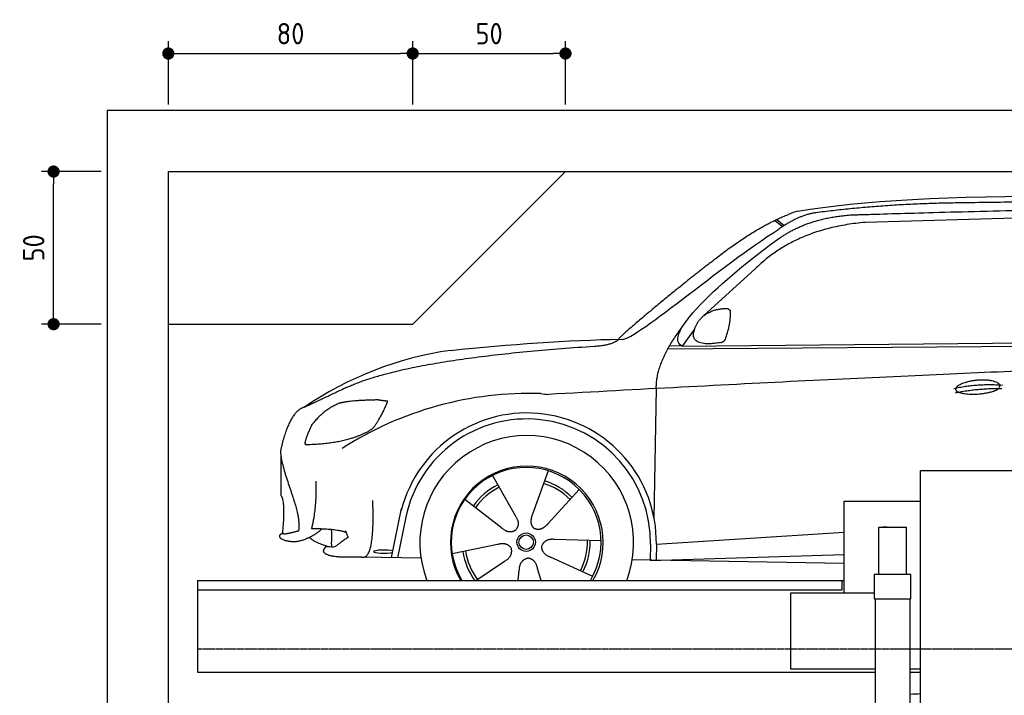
# Model space of a CAD drawing. Header units: millimetres. Extents: x -328 to 6332, y -257 to 8848.
# Tile 4 of 5: x -287 to 2936, y 6634 to 8848. Entities that reach past the tile are written whole.
import ezdxf

# ---------------------------------------------------------------- set-up
doc = ezdxf.new("R2010")
doc.units = ezdxf.units.MM
doc.linetypes.add('GEN3', pattern=[6.25, 5, -1.25])
for name, color, linetype in [('3', 6, 'GEN3'), ('4', 3, 'Continuous'), ('5', 3, 'Continuous'), ('car', 10, 'Continuous')]:
    doc.layers.add(name, color=color, linetype=linetype)
doc.styles.get("Standard").update_dxf_attribs({"font": 'ISOCP.SHX'})
doc.dimstyles.new('GEN-ISO$0', dxfattribs={"dimscale": 20, "dimtxt": 3.5, "dimasz": 2, "dimexe": 2, "dimexo": 1, "dimgap": 1.5, "dimtad": 1, "dimdec": 1, "dimlfac": 0.1, "dimdsep": 46, "dimtxsty": 'Standard', "dimblk": 'PUNKT', "dimcen": 2, "dimclrd": 256, "dimclre": 256, "dimclrt": 2, "dimadec": 0, "dimazin": 0, "dimtp": 0.1, "dimtm": 0.1, "dimtfac": 0.71, "dimtdec": 1, "dimtmove": 2, "dimatfit": 3, "dimldrblk": 'PUNKT', "dimfxl": 0, "dimtolj": 1, "dimarcsym": 0})

# ---------------------------------------------------------------- blocks, each defined once
blk = doc.blocks.new('PUNKT')
at = {"layer": '4', "color": 0, "linetype": 'ByBlock'}
blk.add_line((-0.5, 0), (-1, 0), dxfattribs=at)
at = {"layer": '4', "color": 0, "linetype": 'ByBlock', "const_width": 0.5}
blk.add_lwpolyline([(-0.25, 0, 1), (0.25, 0, 1)], format="xyb", close=True, dxfattribs=at)
blk = doc.blocks.new('*D10')
at = {"layer": '5', "lineweight": -2}
for p, q in [((1000, 8570), (1000, 8776.7)), ((1500, 8570), (1500, 8776.7)), ((1040, 8736.7), (1460, 8736.7))]:
    blk.add_line(p, q, dxfattribs=at)
at = {"layer": 'DEFPOINTS', "color": 0}
for p in [(1500, 8736.7), (1000, 8550), (1500, 8550)]:
    blk.add_point(p, dxfattribs=at)
at = {"layer": '5', "lineweight": -2, "xscale": 40, "yscale": 40, "zscale": 40, "rotation": 180}
blk.add_blockref('PUNKT', (1000, 8736.7), dxfattribs=at)
at = {"layer": '5', "lineweight": -2, "xscale": 40, "yscale": 40, "zscale": 40}
blk.add_blockref('PUNKT', (1500, 8736.7), dxfattribs=at)
at = {"layer": '5', "color": 2, "insert": (1250, 8801.7), "char_height": 70, "attachment_point": 5}
blk.add_mtext('\\A1;50', dxfattribs=at)
blk = doc.blocks.new('*D11')
at = {"layer": '5', "lineweight": -2}
for p, q in [((200, 8570), (200, 8776.7)), ((1000, 8570), (1000, 8776.7)), ((240, 8736.7), (960, 8736.7))]:
    blk.add_line(p, q, dxfattribs=at)
at = {"layer": 'DEFPOINTS', "color": 0}
for p in [(1000, 8736.7), (200, 8550), (1000, 8550)]:
    blk.add_point(p, dxfattribs=at)
at = {"layer": '5', "lineweight": -2, "xscale": 40, "yscale": 40, "zscale": 40, "rotation": 180}
blk.add_blockref('PUNKT', (200, 8736.7), dxfattribs=at)
at = {"layer": '5', "lineweight": -2, "xscale": 40, "yscale": 40, "zscale": 40}
blk.add_blockref('PUNKT', (1000, 8736.7), dxfattribs=at)
at = {"layer": '5', "color": 2, "insert": (600, 8801.7), "char_height": 70, "attachment_point": 5}
blk.add_mtext('\\A1;80', dxfattribs=at)
blk = doc.blocks.new('*D12')
at = {"layer": '5', "lineweight": -2}
for p, q in [((-20, 8350), (-215.7, 8350)), ((-175.7, 7890), (-175.7, 8310)), ((-20, 7850), (-215.7, 7850))]:
    blk.add_line(p, q, dxfattribs=at)
at = {"layer": 'DEFPOINTS', "color": 0}
for p in [(-175.7, 8350), (0, 8350), (0, 7850)]:
    blk.add_point(p, dxfattribs=at)
at = {"layer": '5', "lineweight": -2, "xscale": 40, "yscale": 40, "zscale": 40}
for p, rotation in [((-175.7, 8350), 90), ((-175.7, 7850), 270)]:
    blk.add_blockref('PUNKT', p, dxfattribs=dict(at, rotation=rotation))
at = {"layer": '5', "color": 2, "insert": (-240.7, 8100), "char_height": 70, "attachment_point": 5, "rotation": 90}
blk.add_mtext('\\A1;50', dxfattribs=at)

msp = doc.modelspace()

# ---------------------------------------------------------------- linework, layer by layer
for p, q in [((1000, 7850), (1500, 8350)), ((200, 7850), (1000, 7850)), ((2982, 7370), (2662, 7370)), ((2412, 7270), (2662, 7270)), ((2412, 6970), (2412, 7270)), ((2526, 7185.448), (2616, 7185.448)), ((2526, 7030), (2526, 7185.448)), ((2553.503, 7185.448), (2538.503, 7185.448)), ((2616, 7030), (2616, 7185.448)), ((2631, 7030), (2511, 7030)), ((2511, 7030), (2511, 6951)), ((2631, 6951), (2631, 7030)), ((295, 7010), (2412, 7010)), ((295, 7010), (295, 6710)), ((2406, 6980), (2406, 7010)), ((2237.5, 6720), (2237.5, 6970)), ((2237.5, 6970), (2511, 6970)), ((2511, 6951), (2512, 6950)), ((2512, 6950), (2630, 6950)), ((2513.5, 6950), (2513.5, 3590)), ((2628.5, 3590), (2628.5, 6950)), ((2630, 6950), (2631, 6951)), ((295, 6710), (2513.5, 6710)), ((2513.5, 6720), (2237.5, 6720)), ((2662, 6720), (2628.5, 6720)), ((2628.5, 6710), (2662, 6710))]:
    msp.add_line(p, q)
for points in [[(5600, 3550), (5600, 5650), (5600, 8550), (0, 8550), (0, 0), (5600, 0), (5600, 3350), (5698.53, 3350), (5718.661, 3397.939), (5691.114, 3465.733), (5726.078, 3499.63), (5711.245, 3550), (5400, 3550), (5400, 200), (4950, 192.931), (4950, 91.608), (4850, 91.608), (4850, 176.952), (200, 250), (200, 8350), (5400, 8350), (5400, 3550)], [(2662, 6230), (2662, 7370)], [(2616, 7030), (2526, 7030)], [(295, 6980), (2135.5, 6980), (2406, 6980)]]:
    msp.add_lwpolyline(points)
at = {"layer": '3'}
msp.add_line((5360, 6785), (295, 6785), dxfattribs=at)
at = {"layer": 'car'}
for p, q in [((2185.51, 8190.207), (2211.229, 8170.257)), ((2191.305, 8192.976), (2216.368, 8173.553)), ((3074.559, 8200.766), (2480.879, 8183.428)), ((2121.411, 8031.513), (1952.016, 7877.558)), ((1922.747, 7834.122), (1882.153, 7778.087)), ((1882.153, 7778.087), (4533.969, 7803.751)), ((1835.255, 7768.743), (4478.493, 7789.756)), ((1882.153, 7778.087), (1840.921, 7778.784)), ((1790.226, 7213.555), (1797.419, 7639.1)), ((568.549, 7416.873), (568.549, 7288.614)), ((1261.073, 7354.646), (1335.716, 7222.905)), ((1443.221, 7370.04), (1391.746, 7227.64)), ((1545.33, 7308.275), (1443.103, 7196.575)), ((1170.777, 7276.62), (1290.301, 7183.661)), ((930.21, 7085.307), (963.614, 7245.736)), ((977.333, 7217.473), (949.74, 7084.959)), ((1797.521, 7129.01), (2412, 7168.213)), ((1129.131, 7098.631), (1277.49, 7128.91)), ((1616.257, 7139.799), (1464.921, 7144.75)), ((1777.907, 7128.162), (1777.055, 7077.76)), ((1797.521, 7129.01), (1796.779, 7076.44)), ((1777.022, 7075.825), (2412, 7095.57)), ((1027.199, 7083.577), (832.969, 7087.041)), ((1206.948, 7010), (1300.779, 7073.591)), ((1589.069, 7023.6), (1451.246, 7086.308)), ((1718.85, 7078.744), (2412, 7067.026)), ((1787.903, 7076.164), (1787.927, 7077.576)), ((1344.984, 7010), (1348.892, 7044.488)), ((1420.133, 7010), (1408.7, 7049.543))]:
    msp.add_line(p, q, dxfattribs=at)
for radius in [30.149, 23.625]:
    msp.add_circle((1371.289, 7135.837), radius, dxfattribs=at)
for centre, radius, start, end in [((2299.889, 8049.839), 174.504, 102.873624, 113.540049), ((1280.306, 6652.671), 1122.346, 98.039453, 124.437686), ((1384.934, 6482.319), 1141.189, 88.248758, 122.671184), ((1446.241, 7737.335), 117.375, 256.985519, 269.188375), ((1373.401, 7135), 424.162, 359.190822, 165.728928), ((1373.401, 7135), 404.563, 359.031542, 168.237431), ((1373.401, 7135), 350, 339.075123, 200.924877), ((1373.401, 7135), 250, 329.999933, 210.000067), ((1371.289, 7135.837), 245, 329.094684, 210.905316), ((1371.289, 7135.837), 209.639, 116.262002, 145.39945), ((1371.289, 7135.837), 200.649, 44.115177, 73.546276), ((1371.289, 7135.837), 209.639, 44.262002, 73.39945), ((1371.289, 7135.837), 200.649, 116.115177, 145.546276), ((1371.289, 7135.837), 200.649, 332.115177, 1.546276), ((1371.289, 7135.837), 209.639, 332.262002, 1.39945), ((1371.289, 7135.837), 209.639, 188.262002, 217.39945), ((1371.289, 7135.837), 200.649, 188.115177, 217.546276)]:
    msp.add_arc(centre, radius, start, end, dxfattribs=at)
msp.add_ellipse((905.526, 7104.726), major_axis=(33.601, 0), ratio=0.15727376, start_param=0.51347262, end_param=5.70424138, dxfattribs=at)
for points, degree in [([(2261.009, 8219.956), (2672.965, 8291.514), (3433.153, 8279.032), (4605.658, 8226.481)], 3), ([(3755.726, 8241.384), (3407.367, 8257.582), (2791.484, 8247.22)], 2), ([(2791.484, 8247.22), (2548.653, 8244.889), (2319.539, 8214.946)], 2), ([(1978.253, 8054.503), (2115.388, 8164.71), (2230.194, 8209.821)], 2), ([(2319.539, 8214.946), (2264.263, 8208.167), (2195.397, 8159.507)], 2), ([(2202, 8132.829), (2293.876, 8196.827), (2430.706, 8207.775)], 2), ([(1682.282, 7800.73), (1709.638, 7781.958), (2017.916, 8048.904), (2195.397, 8159.507)], 3), ([(2480.879, 8183.428), (2255.932, 8164.355), (2121.411, 8031.513)], 2), ([(1882.153, 7778.087), (1798.782, 7817.389), (2090.558, 8056.396), (2202, 8132.829)], 3), ([(1978.253, 8054.503), (1897.707, 7993.261), (1796.098, 7908.878), (1667.746, 7802.471), (1673.688, 7800.613)], 4), ([(1930.847, 7851.847), (1947.083, 7882.278), (1989.673, 7896.726)], 2), ([(1989.673, 7896.726), (2018.332, 7902.752), (2031.234, 7901.642)], 2), ([(2031.234, 7901.642), (2037.335, 7895.627), (2039.78, 7895.534)], 2), ([(2021.867, 7797.478), (2042.786, 7850.672), (2039.78, 7895.534)], 2), ([(1797.419, 7639.1), (1794.3, 7722.643), (1882.136, 7840.759)], 2), ([(2008.417, 7789.678), (1886.374, 7769.815), (1930.847, 7851.847)], 2), ([(1123.34, 7763.986), (1319.485, 7783.733), (1504.556, 7798.501), (1682.282, 7800.73)], 3), ([(782.222, 7642.135), (985.82, 7738.105), (1594.594, 7778.087)], 2), ([(1594.594, 7778.087), (1649.61, 7780.462), (1673.392, 7799.603)], 2), ([(2008.417, 7789.678), (2014.423, 7791.464), (2021.867, 7797.478)], 2), ([(4753.263, 7734.052), (3876.608, 7754.438), (1444.578, 7619.972)], 2), ([(782.222, 7642.135), (648.542, 7579.021)], 1), ([(2771.653, 7639.63), (2847.078, 7656.525), (2930.592, 7650.741)], 2), ([(2776.736, 7625.779), (2850.745, 7640.372), (2928.659, 7639.63)], 2), ([(648.542, 7579.021), (598.465, 7568.689), (570.052, 7448.406)], 2), ([(758.626, 7590.883), (705.045, 7567.202), (668.951, 7519.36)], 2), ([(885.499, 7601.803), (799.271, 7600.689), (758.626, 7590.883)], 2), ([(869.198, 7508.192), (896.739, 7543.924), (918.151, 7597.461)], 2), ([(918.151, 7597.461), (900.385, 7599.369), (885.499, 7601.803)], 2), ([(668.951, 7519.36), (648.525, 7476.219), (646.517, 7458.092)], 2), ([(647.796, 7455.793), (792.267, 7458.096), (869.198, 7508.192)], 2), ([(570.052, 7448.406), (551.886, 7402.57), (626.481, 7257.297), (630.138, 7219.835), (626.312, 7172.657)], 4), ([(646.517, 7458.092), (649.875, 7457.937), (647.796, 7455.793)], 2), ([(668.951, 7180.207), (685.897, 7240.588), (684.104, 7335.456)], 2), ([(568.549, 7288.614), (583.258, 7270.395), (573.401, 7168.022)], 2), ([(832.969, 7087.041), (876.857, 7076.42), (869.198, 7272.947)], 2), ([(1335.716, 7222.905), (1353.754, 7196.513), (1336.99, 7175.53)], 2), ([(1391.746, 7227.64), (1387.208, 7215.085), (1383.256, 7201.056), (1387.636, 7187.26), (1398.441, 7180.724)], 4), ([(1443.103, 7196.575), (1434.09, 7186.727), (1423.499, 7176.714), (1409.246, 7174.188), (1398.441, 7180.724)], 4), ([(571.349, 7145.268), (560.099, 7153.401), (568.1, 7162.595)], 2), ([(568.1, 7162.595), (571.491, 7163.753), (575.057, 7164.69)], 2), ([(580.314, 7162.229), (573.986, 7163.594), (573.401, 7168.022)], 2), ([(626.312, 7172.657), (601.974, 7165.437), (580.314, 7162.229)], 2), ([(659.316, 7150.589), (685.237, 7163.037), (703.382, 7180.011)], 2), ([(668.951, 7180.207), (748.207, 7181.505), (782.222, 7168.022)], 2), ([(736.604, 7120.678), (731.295, 7127.461), (738.714, 7177.193), (732.658, 7178.239)], 3), ([(782.222, 7168.022), (776.626, 7181.031), (788.14, 7151.455)], 2), ([(1290.301, 7183.661), (1313.798, 7161.986), (1336.99, 7175.53)], 2), ([(659.316, 7150.589), (613.868, 7126.556), (571.349, 7145.268)], 2), ([(720.719, 7122.141), (679.084, 7133.613), (661.772, 7151.787)], 2), ([(712.568, 7116.733), (718.602, 7129.449), (737.418, 7114.771), (749.261, 7123.644)], 3), ([(788.14, 7151.455), (786.891, 7151.84), (749.261, 7123.644)], 2), ([(1277.49, 7128.91), (1308.164, 7137.91), (1322.94, 7115.482)], 2), ([(1451.246, 7086.308), (1421.14, 7097.056), (1422.369, 7123.885)], 2), ([(1464.921, 7144.75), (1433.171, 7148.475), (1422.369, 7123.885)], 2), ([(1300.779, 7073.591), (1328.654, 7089.24), (1322.94, 7115.482)], 2), ([(1348.892, 7044.488), (1349.811, 7076.442), (1375.707, 7083.564)], 2), ([(1408.7, 7049.543), (1402.431, 7080.889), (1375.707, 7083.564)], 2), ([(2628.5, 6638.061), (2639.538, 6638.683), (2650.704, 6639.279), (2662, 6639.849)], 3)]:
    msp.add_open_spline(points, degree=degree, dxfattribs=at)
for points, degree, knots in [([(2430.706, 8207.775), (2457.634, 8208.822), (2596.65, 8213.195), (3617.869, 8242.702), (4238.143, 8241.939), (4708.562, 8086.346), (4672.993, 7899.673)], 4, [0.082131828, 0.082131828, 0.082131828, 0.082131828, 0.082131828, 0.258851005, 0.508851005, 1, 1, 1, 1, 1]), ([(2776.736, 7636.482), (2775.874, 7644.723), (2796.877, 7661.069), (2879.551, 7681.2), (2972.516, 7648.128), (2886.221, 7616.495), (2801.446, 7617.129), (2777.597, 7628.246), (2776.736, 7636.482)], 5, [0, 0, 0, 0, 0, 0, 0.30010604, 0.50010604, 0.70010604, 1, 1, 1, 1, 1, 1]), ([(832.969, 7087.041), (808.296, 7087.481), (752.675, 7083.414), (713.968, 7090.34), (704.177, 7106.815), (712.568, 7116.733)], 4, [0, 0, 0, 0, 0, 0.59786584, 1, 1, 1, 1, 1])]:
    msp.add_open_spline(points, degree=degree, knots=knots, dxfattribs=at)

# ---------------------------------------------------------------- dimensions: what is measured, and where the dimension line sits
at = {"layer": '5'}
for base, p1, p2, picture, middle in [((1000, 8736.653), (200, 8550), (1000, 8550), '*D11', (600, 8801.653)), ((1500, 8736.653), (1000, 8550), (1500, 8550), '*D10', (1250, 8801.653))]:
    dim = msp.add_linear_dim(base=base, p1=p1, p2=p2, dimstyle='GEN-ISO$0', override={"dimlfac": 0.1}, dxfattribs=at)
    dim.commit()
    dim.dimension.update_dxf_attribs({"geometry": picture, "text_midpoint": middle})
dim = msp.add_linear_dim(base=(-175.682, 8350), p1=(0, 7850), p2=(0, 8350), angle=90, dimstyle='GEN-ISO$0', override={"dimlfac": 0.1}, dxfattribs=at)
dim.commit()
dim.dimension.update_dxf_attribs({"geometry": '*D12', "text_midpoint": (-240.682, 8100)})

doc.saveas('drawing.dxf')
